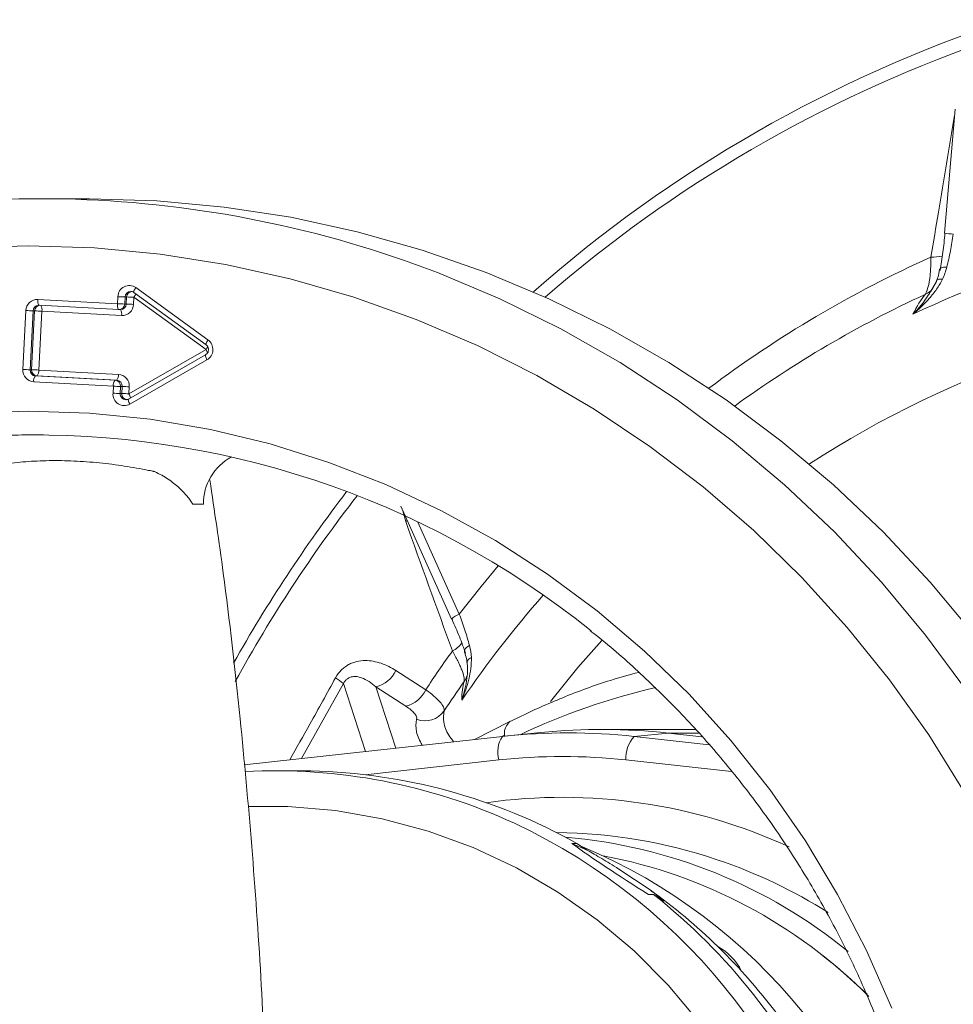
# Model space of a CAD drawing. Header units: millimetres. Extents: x -45 to 292, y 70 to 312.
# Tile 12 of 16: x 50 to 129, y 223 to 306. Entities that reach past the tile are written whole.
import ezdxf

# ---------------------------------------------------------------- set-up
doc = ezdxf.new("R2010")
doc.units = ezdxf.units.MM

msp = doc.modelspace()

# ---------------------------------------------------------------- linework, layer by layer
at = {"color": 7, "linetype": 'Continuous', "lineweight": 15}
for p, q in [((129.27, 298.535), (128.381, 288.017)), ((55.899, 290.932), (51.758, 290.932)), ((127.177, 283.046), (127.689, 283.917)), ((59.835, 283.394), (65.952, 278.959)), ((51.533, 282.396), (58.286, 282.03)), ((58.286, 282.03), (58.316, 282.627)), ((58.928, 282.601), (58.897, 282.004)), ((59.057, 282.601), (58.928, 282.601)), ((59.027, 282.004), (59.057, 282.601)), ((59.669, 282.575), (59.638, 281.978)), ((65.786, 278.139), (59.669, 282.575)), ((59.67, 282.989), (65.788, 278.554)), ((50.265, 276.457), (50.518, 281.45)), ((51.13, 281.424), (50.877, 276.431)), ((51.007, 276.431), (51.259, 281.424)), ((51.259, 281.424), (51.13, 281.424)), ((51.637, 281.897), (51.612, 281.898)), ((51.871, 281.398), (51.618, 276.405)), ((58.39, 281.531), (51.637, 281.897)), ((58.623, 281.032), (51.871, 281.398)), ((58.415, 281.53), (58.544, 281.53)), ((59.027, 282.004), (58.897, 282.004)), ((59.254, 274.39), (65.786, 278.139)), ((65.747, 277.699), (59.215, 273.949)), ((65.866, 277.265), (59.334, 273.516)), ((51.007, 276.431), (50.877, 276.431)), ((51.618, 276.405), (58.37, 276.038)), ((51.334, 275.905), (58.086, 275.539)), ((51.464, 275.905), (51.334, 275.905)), ((58.216, 275.539), (51.464, 275.905)), ((58.216, 275.539), (58.086, 275.539)), ((57.932, 275.04), (51.179, 275.406)), ((57.901, 274.443), (57.932, 275.04)), ((58.543, 275.014), (58.513, 274.417)), ((58.673, 275.014), (58.543, 275.014)), ((58.643, 274.417), (58.673, 275.014)), ((59.285, 274.987), (59.254, 274.39)), ((58.643, 274.417), (58.513, 274.417)), ((58.995, 273.89), (59.008, 273.891)), ((65.558, 265.026), (64.663, 265.026)), ((82.287, 264.854), (86.597, 255.286)), ((81.874, 250.934), (84.409, 249.3)), ((82.719, 247.906), (80.182, 249.539)), ((91.544, 246.595), (88.531, 245.074)), ((91.09, 245.453), (91.087, 245.355)), ((94.163, 245.668), (91.329, 245.38)), ((107.255, 245.932), (99.355, 245.932)), ((102.077, 245.336), (104.967, 245.624)), ((104.967, 245.624), (107.816, 245.31)), ((69.03, 242.929), (90.911, 245.336)), ((73.011, 242.432), (71.687, 242.432)), ((74.673, 242.42), (74.246, 242.42)), ((96.779, 236.274), (97.206, 236.274)), ((98.101, 235.701), (96.779, 236.274)), ((97.206, 236.274), (98.101, 235.701)), ((100.784, 234.089), (103.428, 232.328)), ((103.705, 231.945), (103.278, 231.945)), ((104.599, 231.372), (103.705, 231.945))]:
    msp.add_line(p, q, dxfattribs=at)
at = {"color": 8, "linetype": 'Continuous', "lineweight": 15}
for p, q in [((82.707, 263.563), (82.46, 264.471)), ((82.835, 263.639), (82.707, 263.563)), ((83.727, 263.518), (87.25, 255.697)), ((77.426, 249.817), (73.882, 243.463)), ((79.31, 244.06), (77.426, 249.817)), ((80.182, 249.539), (81.882, 244.343)), ((90.845, 245.329), (91.09, 245.453)), ((107.533, 245.624), (104.967, 245.624)), ((102.077, 245.336), (108.424, 244.638)), ((90.611, 243.348), (79.26, 242.099)), ((110.331, 242.362), (101.369, 243.348))]:
    msp.add_line(p, q, dxfattribs=at)
at = {"color": 7, "linetype": 'Continuous', "lineweight": 15, "flags": 128}
for points in [[(55.899, 290.932), (61.621, 290.756), (67.323, 290.23), (72.985, 289.355), (78.587, 288.134), (84.109, 286.572), (89.533, 284.674), (94.838, 282.446), (100.006, 279.897), (105.019, 277.036), (109.86, 273.872), (114.511, 270.417), (118.957, 266.683), (123.181, 262.682), (127.168, 258.43), (130.905, 253.94)], [(-37.808, 219.492), (-35.981, 224.974), (-33.837, 230.331), (-31.385, 235.545), (-28.633, 240.596), (-25.592, 245.466), (-22.272, 250.137), (-18.686, 254.591), (-14.847, 258.814), (-10.768, 262.789), (-6.465, 266.501), (-1.954, 269.938), (2.75, 273.087), (7.629, 275.935), (12.665, 278.474), (17.84, 280.693), (23.135, 282.585), (28.531, 284.142), (34.008, 285.359), (39.545, 286.232), (45.124, 286.756), (50.722, 286.932)], [(50.722, 286.932), (56.321, 286.756), (61.9, 286.232), (67.437, 285.359), (72.914, 284.142), (78.31, 282.585), (83.605, 280.693), (88.78, 278.474), (93.816, 275.935), (98.695, 273.087), (103.398, 269.938), (107.91, 266.501), (112.213, 262.789), (116.292, 258.814), (120.131, 254.591), (123.717, 250.137), (127.037, 245.466), (130.078, 240.596)], [(128.203, 284.105), (128.09, 284.116), (127.988, 284.116), (127.898, 284.106), (127.823, 284.086), (127.763, 284.056), (127.721, 284.018), (127.696, 283.971), (127.689, 283.917)], [(51.533, 282.396), (51.531, 282.299), (51.534, 282.205), (51.541, 282.119), (51.553, 282.043), (51.57, 281.981), (51.59, 281.935), (51.613, 281.907), (51.637, 281.897)], [(58.286, 282.03), (58.283, 281.933), (58.286, 281.839), (58.293, 281.753), (58.306, 281.677), (58.322, 281.615), (58.342, 281.569), (58.365, 281.54), (58.39, 281.531)], [(45.542, 272.756), (50.722, 272.932), (55.903, 272.756), (61.061, 272.23), (66.175, 271.356), (71.222, 270.137), (76.182, 268.58), (81.033, 266.69), (85.754, 264.475), (90.325, 261.946), (94.727, 259.112), (98.94, 255.987), (102.947, 252.582), (106.73, 248.914), (110.273, 244.998), (113.561, 240.85), (116.58, 236.488), (119.317, 231.932), (121.76, 227.199), (123.899, 222.312)], [(86.597, 255.286), (86.6, 255.283), (86.633, 255.274)], [(91.09, 245.453), (91.089, 245.384), (91.089, 245.355)], [(118.059, 226.749), (119.251, 225.8), (121.831, 223.491)]]:
    msp.add_lwpolyline(points, dxfattribs=at)
at = {"color": 8, "linetype": 'Continuous', "lineweight": 15, "flags": 128}
for points in [[(82.605, 285.695), (85.391, 284.674), (90.696, 282.446), (95.865, 279.897), (100.878, 277.036), (105.719, 273.872), (110.37, 270.417), (114.816, 266.683), (119.039, 262.682), (123.027, 258.43), (126.764, 253.94), (130.238, 249.23)], [(128.568, 285.136), (128.418, 285.133), (128.284, 285.12), (128.17, 285.095), (128.079, 285.061), (128.014, 285.018), (127.978, 284.967), (127.973, 284.952)], [(59.835, 283.394), (59.783, 283.314), (59.738, 283.237), (59.702, 283.166), (59.677, 283.104), (59.662, 283.053), (59.658, 283.016), (59.667, 282.992), (59.67, 282.989)], [(65.787, 278.554), (65.784, 278.557), (65.776, 278.58), (65.779, 278.618), (65.794, 278.669), (65.82, 278.731), (65.856, 278.802), (65.9, 278.879), (65.952, 278.959)], [(65.746, 277.698), (65.741, 277.694), (65.73, 277.669), (65.729, 277.628), (65.738, 277.574), (65.758, 277.508), (65.786, 277.432), (65.823, 277.35), (65.866, 277.265)], [(59.215, 273.949), (59.209, 273.945), (59.198, 273.92), (59.197, 273.879), (59.207, 273.825), (59.226, 273.759), (59.255, 273.683), (59.291, 273.601), (59.334, 273.516)], [(87.25, 255.697), (89.095, 258.04), (90.557, 259.802)], [(88.107, 253.059), (87.979, 252.973), (87.872, 252.882), (87.788, 252.79), (87.73, 252.698), (87.7, 252.609), (87.698, 252.526), (87.703, 252.502)], [(99.332, 253.486), (97.309, 251.177), (94.983, 248.312)], [(88.272, 252.039), (88.171, 251.983), (88.085, 251.921), (88.015, 251.855), (87.963, 251.787), (87.929, 251.716), (87.914, 251.646), (87.915, 251.604)], [(69.363, 239.405), (72.73, 239.395), (76.748, 239.054), (80.722, 238.356), (84.624, 237.307), (88.424, 235.915), (92.094, 234.19), (95.608, 232.144), (98.938, 229.794), (102.062, 227.156), (104.954, 224.249), (107.595, 221.096), (109.964, 217.72), (112.043, 214.145), (113.819, 210.398), (115.276, 206.507), (116.405, 202.501), (116.744, 200.968)]]:
    msp.add_lwpolyline(points, dxfattribs=at)
at = {"color": 7, "linetype": 'Continuous', "lineweight": 15}
for centre, radius, start, end in [((170.051, 196.247), 115.705, 108.28017, 131.40469), ((51.782, 197.322), 93.609, 90.015, 107.9762), ((51.73, 197.294), 93.637, 70.74805, 89.98332), ((165.628, 196.868), 93.247, 95.65057, 115.35761), ((59.279, 282.606), 0.964, 54.82001, 178.75638), ((51.497, 281.418), 0.979, 87.86689, 178.11176), ((59.428, 301.474), 18.879, 266.62136, 268.47959), ((58.556, 263.728), 18.879, 86.62136, 88.47959), ((51.631, 300.297), 18.879, 266.62136, 268.47959), ((50.758, 262.551), 18.879, 86.62136, 88.47959), ((59.398, 300.877), 18.879, 266.62136, 268.47959), ((58.415, 282.03), 0.5, 266.89438, 270), ((58.66, 282.01), 0.979, 267.86689, 358.11176), ((58.526, 263.131), 18.879, 86.62136, 88.47959), ((65.348, 278.14), 1.017, 300.63224, 53.57185), ((51.251, 276.391), 0.988, 176.17044, 265.85807), ((51.378, 295.304), 18.879, 266.62136, 268.47959), ((51.37, 276.398), 0.494, 176.17044, 265.85807), ((51.499, 276.398), 0.494, 176.17044, 265.85807), ((50.506, 257.558), 18.879, 86.62136, 88.47959), ((51.009, 276.32), 0.615, 317.65543, 7.919), ((51.789, 275.491), 0.615, 137.65543, 187.919), ((58.541, 275.125), 0.615, 137.65543, 187.919), ((58.051, 275.047), 0.494, 356.17044, 85.85807), ((57.761, 275.954), 0.615, 317.65543, 7.919), ((58.18, 275.047), 0.494, 356.17044, 85.85807), ((58.299, 275.053), 0.988, 356.17044, 85.85807), ((59.044, 293.886), 18.879, 266.62136, 268.47959), ((58.172, 256.141), 18.879, 86.62136, 88.47959), ((58.868, 274.365), 0.969, 175.41927, 298.78754), ((59.014, 293.289), 18.879, 266.62136, 268.47959), ((58.142, 255.544), 18.879, 86.62136, 88.47959), ((51.227, 195.562), 75.34, 51.21645, 131.86931), ((70.08, 265.056), 4.522, 118.22867, 180.38489), ((173.844, 192.367), 121.159, 142.51707, 150.75851), ((171.047, 192.279), 103.718, 144.4465, 146.6491), ((79.585, 251.985), 2.518, 283.70508, 335.33176), ((74.837, 247.088), 3.762, 46.51527, 59.1911), ((170.171, 192.211), 100.736, 144.99338, 146.708), ((82.123, 250.352), 2.517, 283.70343, 335.3028), ((84.335, 248.67), 2.005, 249.39951, 324.50126), ((96.494, 194.585), 51.058, 83.72214, 96.27786), ((99.355, 194.605), 51.327, 83.72209, 95.80557), ((92.8, 244.034), 2.294, 145.42686, 197.40785), ((104.04, 243.517), 2.676, 137.17409, 183.61689), ((95.99, 194.451), 49.192, 83.72214, 96.27786), ((71.664, 194.11), 48.32, 65.20767, 93.06136), ((73.57, 193.998), 48.435, 60.79028, 88.69465), ((95.225, 193.902), 43.281, 71.27633, 89.63647), ((92.631, 193.372), 43.568, 50.74966, 85.22286), ((78.996, 191.668), 48.103, 11.1086, 67.13378), ((91.493, 193.023), 42.939, 44.79837, 79.31193), ((74.963, 192.511), 48.945, 45.67311, 54.43976), ((71.998, 191.775), 51.175, 24.82394, 51.7154), ((74.595, 192.122), 49.48, 42.33125, 45.6828), ((106.788, 223.218), 4.918, 26.8971, 61.11696), ((73.809, 191.472), 50.5, 22.33267, 42.27628)]:
    msp.add_arc(centre, radius, start, end, dxfattribs=at)
at = {"color": 8, "linetype": 'Continuous', "lineweight": 15}
for centre, radius, start, end in [((169.613, 196.137), 114.511, 109.40454, 130.97692), ((129.411, 293.77), 5.844, 259.84548, 267.12919), ((168.026, 195.448), 99.311, 114.25718, 126.89674), ((127.451, 288.91), 2.928, 265.59105, 284.13055), ((59.417, 282.585), 0.49, 90.80327, 178.09015), ((59.548, 282.584), 0.492, 97.58684, 178.01239), ((126.107, 284.336), 1.64, 292.28373, 321.75585), ((58.58, 283.355), 1.34, 324.37017, 338.92454), ((167.187, 195.337), 96.384, 114.8192, 125.95637), ((51.62, 281.408), 0.49, 90.90772, 178.0773), ((51.751, 281.407), 0.492, 97.58815, 177.99837), ((51.18, 281.536), 0.704, 348.68707, 30.0682), ((58.407, 282.02), 0.49, 270.90772, 358.0773), ((58.033, 281.175), 0.607, 346.31206, 35.79127), ((58.537, 282.02), 0.49, 270.90772, 358.0773), ((163.887, 196.084), 86.271, 93.91544, 122.98434), ((64.503, 279.035), 1.564, 325.08727, 335.59938), ((64.495, 277.421), 1.478, 17.14801, 29.09213), ((59.002, 274.38), 0.49, 175.76462, 269.25395), ((59.134, 274.383), 0.493, 176.11182, 268.90675), ((58.229, 273.79), 1.188, 12.59956, 30.35298), ((173.348, 192.334), 119.87, 142.23073, 151.23789), ((168.767, 192.565), 98.644, 138.96889, 145.50523), ((87.634, 254.363), 1.388, 106.04015, 138.29592), ((85.652, 254.56), 2.218, 297.1912, 324.41678), ((86.219, 251.053), 1.784, 323.82187, 342.53557), ((116.653, 194.33), 56.617, 102.99815, 115.36621), ((92.358, 245.611), 1.277, 129.52815, 187.10596), ((95.985, 194.043), 46.136, 65.372, 98.04157), ((70.134, 191.646), 51.2, 10.48501, 64.81036), ((94.996, 193.229), 43.991, 57.67828, 71.27546)]:
    msp.add_arc(centre, radius, start, end, dxfattribs=at)
at = {"color": 7, "linetype": 'Continuous', "lineweight": 15}
for major_axis, ratio, start_param, end_param in [((138.665, -47.914), 0.136172, 2.744978, 2.76619), ((108.25, -50.972), 0.067919, 3.492376, 3.647872)]:
    msp.add_ellipse((199.627, 190.932), major_axis=major_axis, ratio=ratio, start_param=start_param, end_param=end_param, dxfattribs=at)
at = {"color": 8, "linetype": 'Continuous', "lineweight": 15}
for points, knots in [([(127.226, 285.991), (127.435, 287.256), (128.098, 291.27), (128.768, 295.276), (129.226, 298.02)], [0, 0, 0, 0, 0.315135, 1, 1, 1, 1]), ([(125.693, 281.131), (125.696, 281.134), (126.16, 281.648), (126.718, 282.245), (127.118, 282.944), (127.177, 283.046)], [0, 0, 0, 0, 0.00516, 0.855077, 1, 1, 1, 1]), ([(72.881, 243.353), (73.451, 244.364), (74.754, 246.675), (76.041, 249.008), (76.764, 250.319)], [0, 0, 0, 0, 0.437662, 1, 1, 1, 1]), ([(87.466, 248.431), (87.467, 248.435), (87.64, 249.045), (87.844, 249.665), (87.877, 250.297), (87.878, 250.307)], [0, 0, 0, 0, 0.0059427, 0.984761, 1, 1, 1, 1]), ([(85.967, 247.506), (85.931, 247.196), (85.86, 246.568), (86.173, 245.665), (86.628, 245.071), (86.773, 244.881)], [0, 0, 0, 0, 0.398227, 0.807913, 1, 1, 1, 1]), ([(84.1, 244.587), (83.905, 244.979), (83.503, 245.788), (83.586, 246.452), (83.629, 246.793)], [0, 0, 0, 0, 0.485356, 1, 1, 1, 1])]:
    msp.add_open_spline(points, degree=3, knots=knots, dxfattribs=at)
at = {"color": 7, "linetype": 'Continuous', "lineweight": 15}
for points, knots in [([(127.992, 284.849), (128.087, 285.358), (128.169, 285.878), (128.31, 286.935), (128.369, 287.473), (128.415, 288.02)], [0, 0, 0, 0, 0.5, 0.5, 1, 1, 1, 1]), ([(129.118, 287.933), (129.048, 287.455), (128.966, 286.982), (128.783, 286.047), (128.68, 285.583), (128.568, 285.136)], [0, 0, 0, 0, 0.5, 0.5, 1, 1, 1, 1]), ([(126.729, 282.818), (126.811, 282.946), (126.883, 283.114), (127.008, 283.527), (127.061, 283.774), (127.125, 284.184), (127.143, 284.328), (127.174, 284.631), (127.187, 284.79), (127.218, 285.281), (127.227, 285.627), (127.226, 285.991)], [0, 0, 0, 0, 0.25, 0.25, 0.5, 0.5, 0.625, 0.625, 0.75, 0.75, 1, 1, 1, 1]), ([(127.952, 284.958), (127.915, 284.718), (127.862, 284.375), (127.728, 284.077), (127.688, 283.987)], [0, 0, 0, 0, 0.699148, 1, 1, 1, 1]), ([(128.203, 284.105), (128.058, 283.811), (127.888, 283.532), (127.514, 282.997), (127.309, 282.74), (126.664, 282.003), (126.189, 281.551), (125.693, 281.131)], [0, 0, 0, 0, 0.25, 0.25, 0.5, 0.5, 1, 1, 1, 1]), ([(59.41, 283.066), (59.449, 283.067), (59.541, 283.069), (59.623, 283.018), (59.67, 282.989)], [0, 0, 0, 0, 0.422085, 1, 1, 1, 1]), ([(65.788, 278.554), (65.822, 278.524), (65.901, 278.456), (65.98, 278.299), (66.003, 278.111), (65.961, 277.931), (65.871, 277.785), (65.786, 277.726), (65.747, 277.699)], [0, 0, 0, 0, 0.13986, 0.32453, 0.50228, 0.675068, 0.848419, 1, 1, 1, 1]), ([(59.215, 273.949), (59.176, 273.929), (59.109, 273.895), (59.036, 273.898), (59.006, 273.9)], [0, 0, 0, 0, 0.586555, 1, 1, 1, 1]), ([(41.943, 270.109), (42.012, 270.125), (42.529, 270.244), (44.211, 270.481), (46.595, 270.738), (49.259, 270.907), (51.184, 270.92), (52.007, 270.925)], [0, 0, 0, 0, 0.035985, 0.269483, 0.508665, 0.789776, 1, 1, 1, 1]), ([(61.425, 267.798), (61.42, 267.8), (61.415, 267.8), (61.405, 267.803), (61.389, 267.806), (61.353, 267.813), (61.28, 267.829), (61.133, 267.859), (60.84, 267.919), (60.585, 267.968), (60.073, 268.065), (59.728, 268.126), (58.688, 268.297), (57.987, 268.396), (56.923, 268.518), (56.566, 268.554), (55.847, 268.617), (55.484, 268.644), (54.408, 268.708), (53.704, 268.73), (52.67, 268.73), (52.328, 268.725), (51.653, 268.704), (51.317, 268.688), (50.329, 268.624), (49.703, 268.561), (48.807, 268.437), (48.516, 268.392), (47.957, 268.293), (47.687, 268.239), (46.905, 268.068), (46.42, 267.939), (45.971, 267.798)], [0, 0, 0, 0, 0.000977, 0.000977, 0.001953, 0.003906, 0.007812, 0.015625, 0.03125, 0.0625, 0.0625, 0.125, 0.125, 0.25, 0.25, 0.3125, 0.3125, 0.375, 0.375, 0.5, 0.5, 0.5625, 0.5625, 0.625, 0.625, 0.75, 0.75, 0.8125, 0.8125, 0.875, 0.875, 1, 1, 1, 1]), ([(64.663, 265.026), (64.662, 265.026), (64.661, 265.03), (64.659, 265.033), (64.657, 265.038), (64.65, 265.05), (64.636, 265.074), (64.624, 265.095), (64.599, 265.137), (64.582, 265.165), (64.528, 265.25), (64.49, 265.307), (64.369, 265.48), (64.279, 265.597), (63.984, 265.954), (63.751, 266.198), (63.219, 266.679), (62.92, 266.916), (62.236, 267.376), (61.853, 267.597), (61.425, 267.798)], [0, 0, 0, 0, 0.001953, 0.001953, 0.003906, 0.007812, 0.015625, 0.03125, 0.03125, 0.0625, 0.0625, 0.125, 0.125, 0.25, 0.25, 0.5, 0.5, 0.75, 0.75, 1, 1, 1, 1]), ([(70.983, 213.708), (70.814, 217.464), (70.475, 224.989), (69.693, 236.064), (68.646, 247.523), (67.471, 257.956), (66.497, 264.473), (66.105, 267.092)], [0, 0, 0, 0, 0.2007285, 0.4021727, 0.6037651, 0.8407525, 1, 1, 1, 1]), ([(87.25, 255.697), (87.42, 255.246), (87.576, 254.8), (87.863, 253.918), (87.993, 253.481), (88.107, 253.059)], [0, 0, 0, 0, 0.5, 0.5, 1, 1, 1, 1]), ([(87.778, 252.389), (87.621, 252.853), (87.447, 253.325), (87.065, 254.287), (86.858, 254.776), (86.633, 255.274)], [0, 0, 0, 0, 0.5, 0.5, 1, 1, 1, 1]), ([(98.345, 254.302), (98.445, 254.227), (99.853, 253.168), (102.398, 250.89), (105.948, 247.463), (109.261, 243.786), (112.351, 239.908), (115.198, 235.835), (117.793, 231.585), (120.125, 227.174), (122.186, 222.621), (123.966, 217.943), (125.459, 213.158), (126.66, 208.285), (127.562, 203.345), (128.164, 198.355), (128.462, 193.336), (128.455, 188.308), (128.144, 183.29), (127.529, 178.302), (126.614, 173.364), (125.401, 168.496), (123.895, 163.716), (122.103, 159.044), (120.031, 154.497), (117.688, 150.094), (115.083, 145.852), (112.225, 141.788), (109.129, 137.915), (105.795, 134.264), (102.821, 131.324), (100.886, 129.701), (100.207, 129.132)], [0, 0, 0, 0, 0.0026592, 0.0376246, 0.072587, 0.1075465, 0.1425031, 0.177457, 0.2124083, 0.2473571, 0.2823036, 0.3172481, 0.3521907, 0.3871317, 0.4220713, 0.4570099, 0.4919476, 0.5268847, 0.5618216, 0.5967583, 0.6316952, 0.6666325, 0.7015705, 0.7365095, 0.7714498, 0.8063917, 0.8413353, 0.876281, 0.9112289, 0.9461794, 0.9811326, 1, 1, 1, 1]), ([(87.659, 250), (87.681, 250.104), (87.673, 250.241), (87.605, 250.577), (87.542, 250.779), (87.413, 251.113), (87.363, 251.231), (87.253, 251.477), (87.191, 251.607), (86.991, 252.008), (86.838, 252.29), (86.665, 252.588)], [0, 0, 0, 0, 0.25, 0.25, 0.5, 0.5, 0.625, 0.625, 0.75, 0.75, 1, 1, 1, 1]), ([(87.683, 252.498), (87.757, 252.299), (87.872, 251.994), (87.894, 251.703), (87.901, 251.602)], [0, 0, 0, 0, 0.652661, 1, 1, 1, 1]), ([(76.764, 250.319), (76.898, 250.563), (77.059, 250.779), (77.343, 251.063), (77.444, 251.15), (77.652, 251.304), (77.76, 251.372), (77.983, 251.492), (78.098, 251.544), (78.33, 251.63), (78.446, 251.665), (78.798, 251.747), (79.037, 251.772), (79.507, 251.776), (79.737, 251.754), (80.191, 251.674), (80.415, 251.615), (81.071, 251.393), (81.482, 251.186), (81.874, 250.934)], [0, 0, 0, 0, 0.125, 0.125, 0.1875, 0.1875, 0.25, 0.25, 0.3125, 0.3125, 0.375, 0.375, 0.5, 0.5, 0.625, 0.625, 0.75, 0.75, 1, 1, 1, 1]), ([(88.272, 252.039), (88.283, 251.729), (88.265, 251.421), (88.189, 250.807), (88.13, 250.5), (87.91, 249.594), (87.705, 249.004), (87.466, 248.431)], [0, 0, 0, 0, 0.25, 0.25, 0.5, 0.5, 1, 1, 1, 1]), ([(87.91, 251.601), (87.915, 251.566), (87.976, 251.159), (87.967, 250.715), (87.88, 250.322), (87.877, 250.307)], [0, 0, 0, 0, 0.0825805, 0.9664623, 1, 1, 1, 1]), ([(102.47, 250.776), (101.666, 250.559), (99.476, 249.968), (96.067, 248.69), (93.252, 247.449), (91.787, 246.717), (91.544, 246.595)], [0, 0, 0, 0, 0.213432, 0.581484, 0.930552, 1, 1, 1, 1]), ([(80.182, 249.539), (79.999, 249.707), (79.807, 249.861), (79.398, 250.129), (79.181, 250.244), (78.832, 250.364), (78.711, 250.395), (78.458, 250.428), (78.328, 250.431), (78.056, 250.385), (77.91, 250.335), (77.703, 250.188), (77.637, 250.127), (77.52, 249.985), (77.468, 249.903), (77.426, 249.817)], [0, 0, 0, 0, 0.25, 0.25, 0.5, 0.5, 0.625, 0.625, 0.75, 0.75, 0.875, 0.875, 0.9375, 0.9375, 1, 1, 1, 1]), ([(84.409, 249.3), (84.67, 249.117), (84.901, 248.939), (85.303, 248.594), (85.475, 248.426), (85.742, 248.118), (85.84, 247.974), (85.962, 247.715), (85.983, 247.602), (85.967, 247.506)], [0, 0, 0, 0, 0.25, 0.25, 0.5, 0.5, 0.75, 0.75, 1, 1, 1, 1]), ([(83.629, 246.793), (83.647, 246.863), (83.641, 246.941), (83.579, 247.112), (83.524, 247.204), (83.368, 247.395), (83.265, 247.497), (83.021, 247.7), (82.88, 247.803), (82.719, 247.906)], [0, 0, 0, 0, 0.25, 0.25, 0.5, 0.5, 0.75, 0.75, 1, 1, 1, 1]), ([(98.101, 235.701), (98.484, 235.477), (98.886, 235.241), (99.543, 234.848), (99.773, 234.709), (100.256, 234.416), (100.509, 234.261), (100.784, 234.089)], [0, 0, 0, 0, 0.5, 0.5, 0.75, 0.75, 1, 1, 1, 1]), ([(103.428, 232.328), (103.603, 232.199), (103.741, 232.094), (103.981, 231.906), (104.083, 231.824), (104.353, 231.599), (104.488, 231.478), (104.599, 231.372)], [0, 0, 0, 0, 0.25, 0.25, 0.5, 0.5, 1, 1, 1, 1])]:
    msp.add_open_spline(points, degree=3, knots=knots, dxfattribs=at)
for points in [[(128.568, 285.136), (128.479, 284.778), (128.364, 284.434), (128.203, 284.105)], [(125.693, 281.131), (126.037, 281.813), (126.382, 282.38), (126.729, 282.818)], [(86.665, 252.588), (85.339, 256.25), (84.02, 259.908), (82.707, 263.563)], [(88.107, 253.059), (88.197, 252.72), (88.259, 252.385), (88.272, 252.039)], [(87.466, 248.431), (87.469, 249.066), (87.531, 249.593), (87.659, 250)]]:
    msp.add_open_spline(points, degree=3, dxfattribs=at)

doc.saveas('drawing.dxf')
